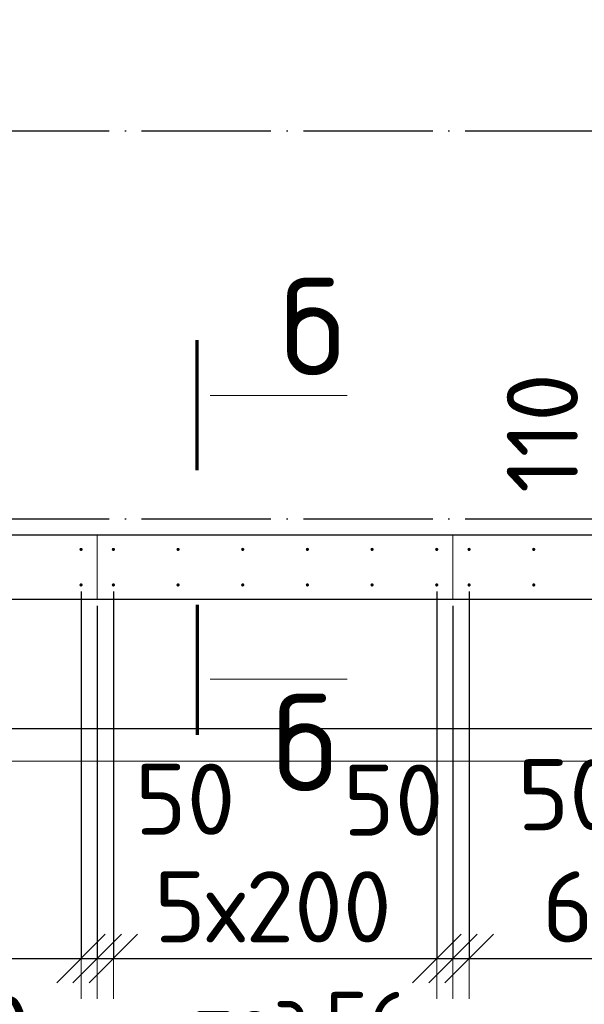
# Model space of a CAD drawing. Header units: millimetres. Extents: x 123094 to 184385, y 26948 to 48500.
# Tile 73 of 104: x 161330 to 163076, y 28497 to 31544. Entities that reach past the tile are written whole.
import ezdxf

# ---------------------------------------------------------------- set-up
doc = ezdxf.new("R2010")
doc.units = ezdxf.units.MM
doc.header["$PDMODE"] = 65
for name, pattern in [('______11', [500, 400, -50, 0, -50]), ('______2', [270, 200, -70]), ('______5', [1100, 800, -100, 100, -100])]:
    doc.linetypes.add(name, pattern=pattern)
for name, color, linetype, lineweight in [('Standard', 7, 'Continuous', 25), ('Арм.стержн. Выпуски', 180, 'Continuous', 35), ('Размерная линия_ общее', 7, 'Continuous', 13), ('Стена_ общее', 7, 'Continuous', 35), ('Фундамент_ общее', 7, 'Continuous', 35)]:
    doc.layers.add(name, color=color, linetype=linetype, lineweight=lineweight)
doc.layers.add('Осевая линия_ общее', color=7, linetype='______5', lineweight=13, true_color=0xa0a0a0)
doc.styles.add('ISOCPEUR', font='ISOCPEUR')
doc.dimstyles.new('DIMSTYLE_3', dxfattribs={"dimtxt": 220, "dimasz": 250, "dimexe": 0, "dimexo": 0, "dimgap": 110, "dimtad": 2, "dimdec": 0, "dimrnd": 5, "dimzin": 12, "dimdsep": 46, "dimtxsty": 'ISOCPEUR', "dimblk1": 'ALL_ML_STRICH', "dimblk2": 'ALL_ML_STRICH', "dimsah": 1, "dimcen": 0, "dimclrd": 7, "dimclre": 256, "dimclrt": 7, "dimadec": 0, "dimazin": 0, "dimtfac": 1, "dimtdec": 0, "dimtix": 1, "dimtmove": 2, "dimatfit": 3, "dimfxl": 0, "dimtzin": 0, "dimlwd": 0, "dimlwe": -3, "dimarcsym": 0})
doc.dimstyles.new('DIMSTYLE_5', dxfattribs={"dimtxt": 220, "dimasz": 250, "dimexe": 0, "dimexo": 0, "dimgap": 110, "dimtad": 2, "dimdec": 0, "dimrnd": 5, "dimzin": 12, "dimdsep": 46, "dimtxsty": 'ISOCPEUR', "dimblk1": 'ALL_ML_STRICH', "dimblk2": 'ALL_ML_STRICH', "dimsah": 1, "dimcen": 0, "dimclrd": 7, "dimclre": 256, "dimclrt": 7, "dimadec": 0, "dimazin": 0, "dimtfac": 1, "dimtdec": 0, "dimtix": 1, "dimtmove": 2, "dimatfit": 3, "dimfxl": 0, "dimtvp": 1.2, "dimtzin": 0, "dimlwd": 0, "dimlwe": -3, "dimarcsym": 0})
doc.dimstyles.new('DIMSTYLE_7', dxfattribs={"dimtxt": 220, "dimasz": 250, "dimexe": 0, "dimexo": 0, "dimgap": 110, "dimtad": 0, "dimdec": 0, "dimrnd": 5, "dimzin": 12, "dimdsep": 46, "dimtxsty": 'ISOCPEUR', "dimblk1": 'ALL_ML_STRICH', "dimblk2": 'ALL_ML_STRICH', "dimsah": 1, "dimcen": 0, "dimclrd": 7, "dimclre": 256, "dimclrt": 7, "dimadec": 0, "dimazin": 0, "dimtfac": 1, "dimtdec": 0, "dimtix": 1, "dimtmove": 2, "dimatfit": 3, "dimfxl": 0, "dimtvp": 1.2, "dimtzin": 0, "dimlwd": 0, "dimlwe": -3, "dimarcsym": 0})

# ---------------------------------------------------------------- blocks, each defined once
blk = doc.blocks.new('ALL_ML_STRICH')
at = {"color": 0, "linetype": 'ByBlock', "lineweight": -2}
for p, q in [((0, -0.5), (0, 0.5)), ((-0.3, -0.3), (0.3, 0.3)), ((-1, 0), (0.5, 0))]:
    blk.add_line(p, q, dxfattribs=at)
blk = doc.blocks.new('*D115')
at = {"layer": 'DEFPOINTS', "color": 7, "linetype": 'Continuous', "lineweight": 13, "transparency": 33554687}
for p in [(163366.1, 29905), (163371.1, 29795), (163426.5, 29795)]:
    blk.add_point(p, dxfattribs=at)
at = {"layer": 'Размерная линия_ общее', "color": 253, "linetype": 'Continuous', "lineweight": -2, "true_color": 0xa0a0a0, "transparency": 33554687}
for p, q in [((163386.1, 29905), (163426.5, 29905)), ((163391.1, 29795), (163426.5, 29795))]:
    blk.add_line(p, q, dxfattribs=at)
at = {"layer": 'Размерная линия_ общее', "color": 7, "linetype": 'Continuous', "lineweight": -2, "transparency": 33554687}
blk.add_line((163426.5, 29795), (163426.5, 29905), dxfattribs=at)
at = {"layer": 'Размерная линия_ общее', "color": 7, "linetype": 'Continuous', "lineweight": 13, "transparency": 33554687, "xscale": 250, "yscale": 250, "zscale": 250}
for p, rotation in [((163426.5, 29795), 270), ((163426.5, 29905), 90)]:
    blk.add_blockref('ALL_ML_STRICH', p, dxfattribs=dict(at, rotation=rotation))
at = {"layer": 'Размерная линия_ общее', "color": 7, "linetype": 'Continuous', "lineweight": 13, "transparency": 33554687, "insert": (162946.6, 30265.2), "char_height": 220, "width": 660, "attachment_point": 5, "rotation": 90, "style": 'ISOCPEUR'}
blk.add_mtext('\\A1;{110}', dxfattribs=at)
blk = doc.blocks.new('*D368')
at = {"layer": 'DEFPOINTS', "color": 7, "linetype": 'Continuous', "lineweight": 13, "transparency": 33554687}
for p in [(160320, 29795), (161520, 29795), (160320, 28639)]:
    blk.add_point(p, dxfattribs=at)
at = {"layer": 'Размерная линия_ общее', "color": 253, "linetype": 'Continuous', "lineweight": -2, "true_color": 0xa0a0a0, "transparency": 33554687}
for p, q in [((160320, 29775), (160320, 28639)), ((161520, 29775), (161520, 28639))]:
    blk.add_line(p, q, dxfattribs=at)
at = {"layer": 'Размерная линия_ общее', "color": 7, "linetype": 'Continuous', "lineweight": -2, "transparency": 33554687}
blk.add_line((160320, 28639), (161520, 28639), dxfattribs=at)
at = {"layer": 'Размерная линия_ общее', "color": 7, "linetype": 'Continuous', "lineweight": 13, "transparency": 33554687, "xscale": 250, "yscale": 250, "zscale": 250, "rotation": 180}
blk.add_blockref('ALL_ML_STRICH', (160320, 28639), dxfattribs=at)
at = {"layer": 'Размерная линия_ общее', "color": 7, "linetype": 'Continuous', "lineweight": 13, "transparency": 33554687, "xscale": 250, "yscale": 250, "zscale": 250}
blk.add_blockref('ALL_ML_STRICH', (161520, 28639), dxfattribs=at)
at = {"layer": 'Размерная линия_ общее', "color": 7, "linetype": 'Continuous', "lineweight": 13, "transparency": 33554687, "insert": (160546, 28909), "char_height": 220, "width": 11, "attachment_point": 1, "line_spacing_factor": 0.60241, "style": 'ISOCPEUR'}
blk.add_mtext('6х200', dxfattribs=at)
blk = doc.blocks.new('*D369')
at = {"layer": 'DEFPOINTS', "color": 7, "linetype": 'Continuous', "lineweight": 13, "transparency": 33554687}
for p in [(161520, 29795), (161570, 29750), (161520, 28639)]:
    blk.add_point(p, dxfattribs=at)
at = {"layer": 'Размерная линия_ общее', "color": 253, "linetype": 'Continuous', "lineweight": -2, "true_color": 0xa0a0a0, "transparency": 33554687}
for p, q in [((161520, 29775), (161520, 28639)), ((161570, 29730), (161570, 28639))]:
    blk.add_line(p, q, dxfattribs=at)
at = {"layer": 'Размерная линия_ общее', "color": 7, "linetype": 'Continuous', "lineweight": -2, "transparency": 33554687}
blk.add_line((161520, 28639), (161570, 28639), dxfattribs=at)
at = {"layer": 'Размерная линия_ общее', "color": 7, "linetype": 'Continuous', "lineweight": 13, "transparency": 33554687, "xscale": 250, "yscale": 250, "zscale": 250}
blk.add_blockref('ALL_ML_STRICH', (161570, 28639), dxfattribs=at)
at = {"layer": 'Размерная линия_ общее', "color": 7, "linetype": 'Continuous', "lineweight": 13, "transparency": 33554687, "xscale": 250, "yscale": 250, "zscale": 250, "rotation": 180}
blk.add_blockref('ALL_ML_STRICH', (161520, 28639), dxfattribs=at)
at = {"layer": 'Размерная линия_ общее', "color": 7, "linetype": 'Continuous', "lineweight": 13, "transparency": 33554687, "insert": (161212, 28413.3), "char_height": 220, "width": 440, "attachment_point": 5, "style": 'ISOCPEUR'}
blk.add_mtext('\\A1;{50}', dxfattribs=at)
blk = doc.blocks.new('*D370')
at = {"layer": 'DEFPOINTS', "color": 7, "linetype": 'Continuous', "lineweight": 13, "transparency": 33554687}
for p in [(161620, 29795), (161570, 29750), (161570, 28639)]:
    blk.add_point(p, dxfattribs=at)
at = {"layer": 'Размерная линия_ общее', "color": 253, "linetype": 'Continuous', "lineweight": -2, "true_color": 0xa0a0a0, "transparency": 33554687}
for p, q in [((161620, 29775), (161620, 28639)), ((161570, 29730), (161570, 28639))]:
    blk.add_line(p, q, dxfattribs=at)
at = {"layer": 'Размерная линия_ общее', "color": 7, "linetype": 'Continuous', "lineweight": -2, "transparency": 33554687}
blk.add_line((161570, 28639), (161620, 28639), dxfattribs=at)
at = {"layer": 'Размерная линия_ общее', "color": 7, "linetype": 'Continuous', "lineweight": 13, "transparency": 33554687, "xscale": 250, "yscale": 250, "zscale": 250}
blk.add_blockref('ALL_ML_STRICH', (161620, 28639), dxfattribs=at)
at = {"layer": 'Размерная линия_ общее', "color": 7, "linetype": 'Continuous', "lineweight": 13, "transparency": 33554687, "xscale": 250, "yscale": 250, "zscale": 250, "rotation": 180}
blk.add_blockref('ALL_ML_STRICH', (161570, 28639), dxfattribs=at)
at = {"layer": 'Размерная линия_ общее', "color": 7, "linetype": 'Continuous', "lineweight": 13, "transparency": 33554687, "insert": (161842, 29131.9), "char_height": 220, "width": 440, "attachment_point": 5, "style": 'ISOCPEUR'}
blk.add_mtext('\\A1;{50}', dxfattribs=at)
blk = doc.blocks.new('*D371')
at = {"layer": 'DEFPOINTS', "color": 7, "linetype": 'Continuous', "lineweight": 13, "transparency": 33554687}
for p in [(161620, 29795), (162620, 29795), (161620, 28639)]:
    blk.add_point(p, dxfattribs=at)
at = {"layer": 'Размерная линия_ общее', "color": 253, "linetype": 'Continuous', "lineweight": -2, "true_color": 0xa0a0a0, "transparency": 33554687}
for p, q in [((161620, 29775), (161620, 28639)), ((162620, 29775), (162620, 28639))]:
    blk.add_line(p, q, dxfattribs=at)
at = {"layer": 'Размерная линия_ общее', "color": 7, "linetype": 'Continuous', "lineweight": -2, "transparency": 33554687}
blk.add_line((161620, 28639), (162620, 28639), dxfattribs=at)
at = {"layer": 'Размерная линия_ общее', "color": 7, "linetype": 'Continuous', "lineweight": 13, "transparency": 33554687, "xscale": 250, "yscale": 250, "zscale": 250, "rotation": 180}
blk.add_blockref('ALL_ML_STRICH', (161620, 28639), dxfattribs=at)
at = {"layer": 'Размерная линия_ общее', "color": 7, "linetype": 'Continuous', "lineweight": 13, "transparency": 33554687, "xscale": 250, "yscale": 250, "zscale": 250}
blk.add_blockref('ALL_ML_STRICH', (162620, 28639), dxfattribs=at)
at = {"layer": 'Размерная линия_ общее', "color": 7, "linetype": 'Continuous', "lineweight": 13, "transparency": 33554687, "insert": (161746, 28909), "char_height": 220, "width": 11, "attachment_point": 1, "line_spacing_factor": 0.60241, "style": 'ISOCPEUR'}
blk.add_mtext('5х200', dxfattribs=at)
blk = doc.blocks.new('*D372')
at = {"layer": 'DEFPOINTS', "color": 7, "linetype": 'Continuous', "lineweight": 13, "transparency": 33554687}
for p in [(162620, 29795), (162670, 29750), (162620, 28639)]:
    blk.add_point(p, dxfattribs=at)
at = {"layer": 'Размерная линия_ общее', "color": 253, "linetype": 'Continuous', "lineweight": -2, "true_color": 0xa0a0a0, "transparency": 33554687}
for p, q in [((162620, 29775), (162620, 28639)), ((162670, 29730), (162670, 28639))]:
    blk.add_line(p, q, dxfattribs=at)
at = {"layer": 'Размерная линия_ общее', "color": 7, "linetype": 'Continuous', "lineweight": -2, "transparency": 33554687}
blk.add_line((162620, 28639), (162670, 28639), dxfattribs=at)
at = {"layer": 'Размерная линия_ общее', "color": 7, "linetype": 'Continuous', "lineweight": 13, "transparency": 33554687, "xscale": 250, "yscale": 250, "zscale": 250}
blk.add_blockref('ALL_ML_STRICH', (162670, 28639), dxfattribs=at)
at = {"layer": 'Размерная линия_ общее', "color": 7, "linetype": 'Continuous', "lineweight": 13, "transparency": 33554687, "xscale": 250, "yscale": 250, "zscale": 250, "rotation": 180}
blk.add_blockref('ALL_ML_STRICH', (162620, 28639), dxfattribs=at)
at = {"layer": 'Размерная линия_ общее', "color": 7, "linetype": 'Continuous', "lineweight": 13, "transparency": 33554687, "insert": (162485.4, 29129.2), "char_height": 220, "width": 440, "attachment_point": 5, "style": 'ISOCPEUR'}
blk.add_mtext('\\A1;{50}', dxfattribs=at)
blk = doc.blocks.new('*D373')
at = {"layer": 'DEFPOINTS', "color": 7, "linetype": 'Continuous', "lineweight": 13, "transparency": 33554687}
for p in [(162720, 29795), (162670, 29750), (162670, 28639)]:
    blk.add_point(p, dxfattribs=at)
at = {"layer": 'Размерная линия_ общее', "color": 253, "linetype": 'Continuous', "lineweight": -2, "true_color": 0xa0a0a0, "transparency": 33554687}
for p, q in [((162720, 29775), (162720, 28639)), ((162670, 29730), (162670, 28639))]:
    blk.add_line(p, q, dxfattribs=at)
at = {"layer": 'Размерная линия_ общее', "color": 7, "linetype": 'Continuous', "lineweight": -2, "transparency": 33554687}
blk.add_line((162670, 28639), (162720, 28639), dxfattribs=at)
at = {"layer": 'Размерная линия_ общее', "color": 7, "linetype": 'Continuous', "lineweight": 13, "transparency": 33554687, "xscale": 250, "yscale": 250, "zscale": 250}
blk.add_blockref('ALL_ML_STRICH', (162720, 28639), dxfattribs=at)
at = {"layer": 'Размерная линия_ общее', "color": 7, "linetype": 'Continuous', "lineweight": 13, "transparency": 33554687, "xscale": 250, "yscale": 250, "zscale": 250, "rotation": 180}
blk.add_blockref('ALL_ML_STRICH', (162670, 28639), dxfattribs=at)
at = {"layer": 'Размерная линия_ общее', "color": 7, "linetype": 'Continuous', "lineweight": 13, "transparency": 33554687, "insert": (163025, 29146), "char_height": 220, "width": 440, "attachment_point": 5, "style": 'ISOCPEUR'}
blk.add_mtext('\\A1;{50}', dxfattribs=at)
blk = doc.blocks.new('*D374')
at = {"layer": 'DEFPOINTS', "color": 7, "linetype": 'Continuous', "lineweight": 13, "transparency": 33554687}
for p in [(162720, 29795), (163920, 29795), (162720, 28639)]:
    blk.add_point(p, dxfattribs=at)
at = {"layer": 'Размерная линия_ общее', "color": 253, "linetype": 'Continuous', "lineweight": -2, "true_color": 0xa0a0a0, "transparency": 33554687}
for p, q in [((162720, 29775), (162720, 28639)), ((163920, 29775), (163920, 28639))]:
    blk.add_line(p, q, dxfattribs=at)
at = {"layer": 'Размерная линия_ общее', "color": 7, "linetype": 'Continuous', "lineweight": -2, "transparency": 33554687}
blk.add_line((162720, 28639), (163920, 28639), dxfattribs=at)
at = {"layer": 'Размерная линия_ общее', "color": 7, "linetype": 'Continuous', "lineweight": 13, "transparency": 33554687, "xscale": 250, "yscale": 250, "zscale": 250, "rotation": 180}
blk.add_blockref('ALL_ML_STRICH', (162720, 28639), dxfattribs=at)
at = {"layer": 'Размерная линия_ общее', "color": 7, "linetype": 'Continuous', "lineweight": 13, "transparency": 33554687, "xscale": 250, "yscale": 250, "zscale": 250}
blk.add_blockref('ALL_ML_STRICH', (163920, 28639), dxfattribs=at)
at = {"layer": 'Размерная линия_ общее', "color": 7, "linetype": 'Continuous', "lineweight": 13, "transparency": 33554687, "insert": (162946, 28909), "char_height": 220, "width": 11, "attachment_point": 1, "line_spacing_factor": 0.60241, "style": 'ISOCPEUR'}
blk.add_mtext('6х200', dxfattribs=at)

msp = doc.modelspace()

# ---------------------------------------------------------------- hatches: boundary and pattern name
at = {"layer": 'Арм.стержн. Выпуски', "linetype": 'Continuous', "lineweight": 35, "transparency": 33554687}
for points in [[(161525, 29905), (161524.6, 29906.9), (161523.5, 29908.5), (161521.9, 29909.6), (161520, 29910), (161518.1, 29909.6), (161516.5, 29908.5), (161515.4, 29906.9), (161515, 29905), (161515.4, 29903.1), (161516.5, 29901.5), (161518.1, 29900.4), (161520, 29900), (161521.9, 29900.4), (161523.5, 29901.5), (161524.6, 29903.1)], [(161625, 29905), (161624.6, 29906.9), (161623.5, 29908.5), (161621.9, 29909.6), (161620, 29910), (161618.1, 29909.6), (161616.5, 29908.5), (161615.4, 29906.9), (161615, 29905), (161615.4, 29903.1), (161616.5, 29901.5), (161618.1, 29900.4), (161620, 29900), (161621.9, 29900.4), (161623.5, 29901.5), (161624.6, 29903.1)], [(161825, 29905), (161824.6, 29906.9), (161823.5, 29908.5), (161821.9, 29909.6), (161820, 29910), (161818.1, 29909.6), (161816.5, 29908.5), (161815.4, 29906.9), (161815, 29905), (161815.4, 29903.1), (161816.5, 29901.5), (161818.1, 29900.4), (161820, 29900), (161821.9, 29900.4), (161823.5, 29901.5), (161824.6, 29903.1)], [(162025, 29905), (162024.6, 29906.9), (162023.5, 29908.5), (162021.9, 29909.6), (162020, 29910), (162018.1, 29909.6), (162016.5, 29908.5), (162015.4, 29906.9), (162015, 29905), (162015.4, 29903.1), (162016.5, 29901.5), (162018.1, 29900.4), (162020, 29900), (162021.9, 29900.4), (162023.5, 29901.5), (162024.6, 29903.1)], [(162225, 29905), (162224.6, 29906.9), (162223.5, 29908.5), (162221.9, 29909.6), (162220, 29910), (162218.1, 29909.6), (162216.5, 29908.5), (162215.4, 29906.9), (162215, 29905), (162215.4, 29903.1), (162216.5, 29901.5), (162218.1, 29900.4), (162220, 29900), (162221.9, 29900.4), (162223.5, 29901.5), (162224.6, 29903.1)], [(162425, 29905), (162424.6, 29906.9), (162423.5, 29908.5), (162421.9, 29909.6), (162420, 29910), (162418.1, 29909.6), (162416.5, 29908.5), (162415.4, 29906.9), (162415, 29905), (162415.4, 29903.1), (162416.5, 29901.5), (162418.1, 29900.4), (162420, 29900), (162421.9, 29900.4), (162423.5, 29901.5), (162424.6, 29903.1)], [(162625, 29905), (162624.6, 29906.9), (162623.5, 29908.5), (162621.9, 29909.6), (162620, 29910), (162618.1, 29909.6), (162616.5, 29908.5), (162615.4, 29906.9), (162615, 29905), (162615.4, 29903.1), (162616.5, 29901.5), (162618.1, 29900.4), (162620, 29900), (162621.9, 29900.4), (162623.5, 29901.5), (162624.6, 29903.1)], [(162725, 29905), (162724.6, 29906.9), (162723.5, 29908.5), (162721.9, 29909.6), (162720, 29910), (162718.1, 29909.6), (162716.5, 29908.5), (162715.4, 29906.9), (162715, 29905), (162715.4, 29903.1), (162716.5, 29901.5), (162718.1, 29900.4), (162720, 29900), (162721.9, 29900.4), (162723.5, 29901.5), (162724.6, 29903.1)], [(162925, 29905), (162924.6, 29906.9), (162923.5, 29908.5), (162921.9, 29909.6), (162920, 29910), (162918.1, 29909.6), (162916.5, 29908.5), (162915.4, 29906.9), (162915, 29905), (162915.4, 29903.1), (162916.5, 29901.5), (162918.1, 29900.4), (162920, 29900), (162921.9, 29900.4), (162923.5, 29901.5), (162924.6, 29903.1)], [(161525, 29795), (161524.6, 29796.9), (161523.5, 29798.5), (161521.9, 29799.6), (161520, 29800), (161518.1, 29799.6), (161516.5, 29798.5), (161515.4, 29796.9), (161515, 29795), (161515.4, 29793.1), (161516.5, 29791.5), (161518.1, 29790.4), (161520, 29790), (161521.9, 29790.4), (161523.5, 29791.5), (161524.6, 29793.1)], [(161625, 29795), (161624.6, 29796.9), (161623.5, 29798.5), (161621.9, 29799.6), (161620, 29800), (161618.1, 29799.6), (161616.5, 29798.5), (161615.4, 29796.9), (161615, 29795), (161615.4, 29793.1), (161616.5, 29791.5), (161618.1, 29790.4), (161620, 29790), (161621.9, 29790.4), (161623.5, 29791.5), (161624.6, 29793.1)], [(161825, 29795), (161824.6, 29796.9), (161823.5, 29798.5), (161821.9, 29799.6), (161820, 29800), (161818.1, 29799.6), (161816.5, 29798.5), (161815.4, 29796.9), (161815, 29795), (161815.4, 29793.1), (161816.5, 29791.5), (161818.1, 29790.4), (161820, 29790), (161821.9, 29790.4), (161823.5, 29791.5), (161824.6, 29793.1)], [(162025, 29795), (162024.6, 29796.9), (162023.5, 29798.5), (162021.9, 29799.6), (162020, 29800), (162018.1, 29799.6), (162016.5, 29798.5), (162015.4, 29796.9), (162015, 29795), (162015.4, 29793.1), (162016.5, 29791.5), (162018.1, 29790.4), (162020, 29790), (162021.9, 29790.4), (162023.5, 29791.5), (162024.6, 29793.1)], [(162225, 29795), (162224.6, 29796.9), (162223.5, 29798.5), (162221.9, 29799.6), (162220, 29800), (162218.1, 29799.6), (162216.5, 29798.5), (162215.4, 29796.9), (162215, 29795), (162215.4, 29793.1), (162216.5, 29791.5), (162218.1, 29790.4), (162220, 29790), (162221.9, 29790.4), (162223.5, 29791.5), (162224.6, 29793.1)], [(162425, 29795), (162424.6, 29796.9), (162423.5, 29798.5), (162421.9, 29799.6), (162420, 29800), (162418.1, 29799.6), (162416.5, 29798.5), (162415.4, 29796.9), (162415, 29795), (162415.4, 29793.1), (162416.5, 29791.5), (162418.1, 29790.4), (162420, 29790), (162421.9, 29790.4), (162423.5, 29791.5), (162424.6, 29793.1)], [(162625, 29795), (162624.6, 29796.9), (162623.5, 29798.5), (162621.9, 29799.6), (162620, 29800), (162618.1, 29799.6), (162616.5, 29798.5), (162615.4, 29796.9), (162615, 29795), (162615.4, 29793.1), (162616.5, 29791.5), (162618.1, 29790.4), (162620, 29790), (162621.9, 29790.4), (162623.5, 29791.5), (162624.6, 29793.1)], [(162725, 29795), (162724.6, 29796.9), (162723.5, 29798.5), (162721.9, 29799.6), (162720, 29800), (162718.1, 29799.6), (162716.5, 29798.5), (162715.4, 29796.9), (162715, 29795), (162715.4, 29793.1), (162716.5, 29791.5), (162718.1, 29790.4), (162720, 29790), (162721.9, 29790.4), (162723.5, 29791.5), (162724.6, 29793.1)], [(162925, 29795), (162924.6, 29796.9), (162923.5, 29798.5), (162921.9, 29799.6), (162920, 29800), (162918.1, 29799.6), (162916.5, 29798.5), (162915.4, 29796.9), (162915, 29795), (162915.4, 29793.1), (162916.5, 29791.5), (162918.1, 29790.4), (162920, 29790), (162921.9, 29790.4), (162923.5, 29791.5), (162924.6, 29793.1)]]:
    msp.add_hatch(color=4, dxfattribs=at).paths.add_polyline_path(points)

# ---------------------------------------------------------------- linework, layer by layer
at = {"layer": 'Standard', "color": 7, "linetype": 'Continuous', "lineweight": 70, "transparency": 33554687}
for p, q in [((161879.3, 30150.4), (161879.3, 30552.4)), ((161879.3, 29733.7), (161879.3, 29331.7))]:
    msp.add_line(p, q, dxfattribs=at)
at = {"layer": 'Standard', "color": 7, "linetype": 'Continuous', "lineweight": 13, "transparency": 33554687}
for p, q in [((161919.3, 30381.1), (162343.3, 30381.1)), ((161919.3, 29503.1), (162343.3, 29503.1))]:
    msp.add_line(p, q, dxfattribs=at)
msp.add_lwpolyline([(125100, 29250), (167980, 29250), (167980, 48500), (125100, 48500), (125100, 29250)], dxfattribs=at)
at = {"layer": 'Осевая линия_ общее', "color": 253, "linetype": '______11', "lineweight": -3, "true_color": 0xa0a0a0, "transparency": 33554687}
for p, q in [((125200, 31200), (169325.4, 31200)), ((125200, 30000), (169325.4, 30000))]:
    msp.add_line(p, q, dxfattribs=at)
at = {"layer": 'Стена_ общее', "color": 7, "linetype": 'Continuous', "lineweight": 25, "transparency": 33554687}
for p, q in [((160260, 29950), (163980, 29950)), ((160260, 29950), (163980, 29950)), ((164180, 29750), (160260, 29750)), ((164180, 29750), (160260, 29750))]:
    msp.add_line(p, q, dxfattribs=at)
at = {"layer": 'Стена_ общее', "color": 253, "linetype": '______2', "lineweight": 18, "true_color": 0xababab, "transparency": 33554687}
for p, q in [((161570, 29950), (161570, 29750)), ((161570, 29950), (161570, 29750)), ((162670, 29750), (162670, 29950)), ((162670, 29750), (162670, 29950))]:
    msp.add_line(p, q, dxfattribs=at)
at = {"layer": 'Фундамент_ общее', "color": 7, "lineweight": 25, "transparency": 33554687}
msp.add_line((164580, 29350), (159660, 29350), dxfattribs=at)
at = {"layer": 'Фундамент_ общее', "color": 7, "linetype": 'Continuous', "lineweight": 25, "transparency": 33554687}
msp.add_line((164580, 29350), (159660, 29350), dxfattribs=at)

# ---------------------------------------------------------------- texts
at = {"layer": 'Standard', "color": 7, "linetype": 'Continuous', "lineweight": 13, "transparency": 33554687, "attachment_point": 7, "style": 'ISOCPEUR'}
for s, insert, char_height, width in [('\\A1;{\\fISOCPEUR|i0|b0;\\H300.000000;\\W1.000000;\\C7;б}\\P', (162137.5, 30444.3), 300, 326.667), ('\\A1;{\\fISOCPEUR|i0|b0;\\H300.000000;\\W1.000000;\\C7;б}\\P', (162113.7, 29156.9), 300, 326.667), ('\\A1;{\\fISOCPEUR|i0|b0;\\H200.000000;\\W0.909091;\\C7;поз.56}\\P', (161857.9, 28335.9), 200, 768.124)]:
    msp.add_mtext(s, dxfattribs=dict(at, insert=insert, char_height=char_height, width=width))

# ---------------------------------------------------------------- dimensions: what is measured, and where the dimension line sits
at = {"layer": 'Размерная линия_ общее', "color": 7, "linetype": 'Continuous', "lineweight": 13, "transparency": 33554687}
dim = msp.add_linear_dim(base=(163426.5, 29905), p1=(163391.1, 29795), p2=(163386.1, 29905), angle=90, dimstyle='DIMSTYLE_5', override={"dimpost": '<>', "dimclrd": 7, "dimclre": 253, "dimclrt": 7, "dimlwd": 0, "dimlwe": 65533}, dxfattribs=at)
dim.commit()
dim.dimension.update_dxf_attribs({"geometry": '*D115', "text_midpoint": (162946.6, 30265.2), "dimtype": 160})
for base, p1, p2, text, picture, middle in [((161520, 28639), (160320, 29775), (161520, 29775), '6х200', '*D368', (160920, 28749)), ((162620, 28639), (161620, 29775), (162620, 29775), '5х200', '*D371', (162120, 28749)), ((163920, 28639), (162720, 29775), (163920, 29775), '6х200', '*D374', (163320, 28749))]:
    dim = msp.add_linear_dim(base=base, p1=p1, p2=p2, text=text, dimstyle='DIMSTYLE_3', override={"dimpost": '<>', "dimclrd": 7, "dimclre": 253, "dimclrt": 7, "dimlwd": 0, "dimlwe": 65533}, dxfattribs=at)
    dim.commit()
    dim.dimension.update_dxf_attribs({"geometry": picture, "text_midpoint": middle, "dimtype": 160})
for base, p1, p2, dimstyle, picture, middle in [((161570, 28639), (161520, 29775), (161570, 29730), 'DIMSTYLE_7', '*D369', (161212, 28413.3)), ((161620, 28639), (161570, 29730), (161620, 29775), 'DIMSTYLE_5', '*D370', (161842, 29131.9)), ((162670, 28639), (162620, 29775), (162670, 29730), 'DIMSTYLE_5', '*D372', (162485.4, 29129.2)), ((162720, 28639), (162670, 29730), (162720, 29775), 'DIMSTYLE_5', '*D373', (163025, 29146))]:
    dim = msp.add_linear_dim(base=base, p1=p1, p2=p2, dimstyle=dimstyle, override={"dimpost": '<>', "dimclrd": 7, "dimclre": 253, "dimclrt": 7, "dimlwd": 0, "dimlwe": 65533}, dxfattribs=at)
    dim.commit()
    dim.dimension.update_dxf_attribs({"geometry": picture, "text_midpoint": middle, "dimtype": 160})

doc.saveas('drawing.dxf')
